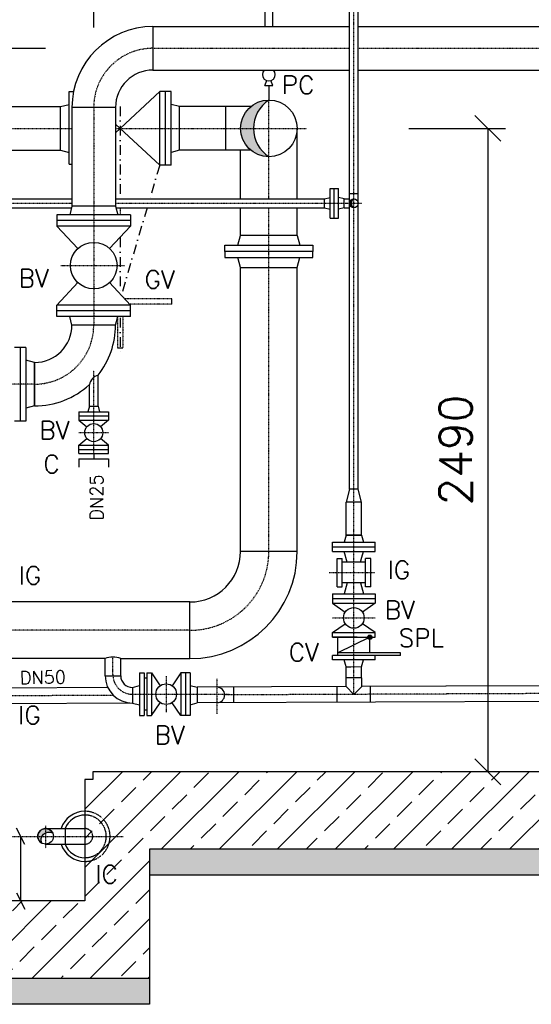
# Model space of a CAD drawing. Header units: millimetres. Extents: x -197187 to 231260338, y -45270 to 70505.
# Tile 82 of 85: x 90549 to 92526, y 8737 to 12548. Entities that reach past the tile are written whole.
import ezdxf

# ---------------------------------------------------------------- set-up
doc = ezdxf.new("R2010")
doc.units = ezdxf.units.MM
doc.header["$LTSCALE"] = 0.5
for name, pattern in [('DASHDOT', [1, 0.5, -0.25, 0, -0.25]), ('DOT', [0.25, 0, -0.25]), ('HIDDEN', [0.375, 0.25, -0.125])]:
    doc.linetypes.add(name, pattern=pattern)
for name, color, linetype in [('2', 7, 'Continuous'), ('21', 7, 'Continuous'), ('41', 7, 'Continuous'), ('42', 7, 'Continuous'), ('BEMAßUNG', 7, 'Continuous'), ('Beschriftung', 7, 'Continuous'), ('P-MU025ENTL', 7, 'Continuous'), ('P-MU025ENTLÜ', 7, 'Continuous'), ('P-MU050ENTL', 7, 'Continuous'), ('P-MU150AUSL', 7, 'Continuous'), ('P-MU200AUSL', 7, 'Continuous'), ('P-MU200EINL', 7, 'Continuous'), ('P-MU300AUSL', 7, 'Continuous')]:
    doc.layers.add(name, color=color, linetype=linetype)
doc.styles.add('ROMANS', font='ROMANS', dxfattribs={"height": 0.2})

# ---------------------------------------------------------------- blocks, each defined once
blk = doc.blocks.new('_Oblique')
at = {"color": 0, "linetype": 'ByBlock', "lineweight": -2}
blk.add_line((-0.5, -0.5), (0.5, 0.5), dxfattribs=at)

msp = doc.modelspace()

# ---------------------------------------------------------------- hatches: boundary and pattern name
at = {"lineweight": 5}
h = msp.add_hatch(dxfattribs=at)
h.set_pattern_fill('ANSI33', color=256, scale=25)
h.set_pattern_definition([(45, (115552.92, 11568.5), (-112.2532, 112.2532), []), (45, (115665.18, 11568.5), (-112.2532, 112.2532), [79.375, -39.6875])])
h.paths.add_polyline_path([(94785.78, 12756.898), (94535.78, 12756.898), (94535.78, 14316.398), (94555.771, 14336.998), (94595.753, 14338.197), (94595.453, 14348.188), (94725.507, 14352.09), (94725.807, 14342.099), (94765.789, 14343.298), (94785.78, 14323.898)])
h.paths.add_polyline_path([(94535.78, 11746.898), (94785.78, 11746.898), (94785.78, 9336.898), (91050.78, 9336.898), (91050.78, 8836.898), (90050.78, 8836.898), (90050.78, 9336.898), (84035.78, 9336.898), (84035.78, 14001.398), (84055.771, 14021.998), (84095.753, 14023.197), (84095.453, 14033.188), (84225.507, 14037.09), (84225.807, 14027.099), (84265.789, 14028.298), (84285.78, 14008.898), (84285.78, 9636.898), (90270.78, 9636.898), (90270.78, 9606.898), (90300.78, 9606.898), (90300.78, 9136.898), (90800.78, 9136.898), (90800.78, 9606.898), (90830.78, 9606.898), (90830.78, 9636.898), (94535.78, 9636.898)])
h = msp.add_hatch(color=256)
h.dxf.hatch_style = 1
h.paths.add_polyline_path([(91452.412, 12126.898), (91402.23, 12126.898, 0.41421356), (91511.78, 12017.348, -0.25354467)])
h.paths.add_polyline_path([(91511.78, 12236.448, 0.41421356), (91402.23, 12126.898), (91452.412, 12126.898, -0.25354467)])
h = msp.add_hatch(color=256)
h.dxf.hatch_style = 1
h.paths.add_polyline_path([(91830.206, 11836.898), (91823.661, 11836.898, 0.41421356), (91840.511, 11820.048, -0.28154073)])
h.paths.add_polyline_path([(91840.511, 11853.748, 0.41421356), (91823.661, 11836.898), (91830.206, 11836.898, -0.28154073)])
at = {"layer": 'Beschriftung', "lineweight": 5}
h = msp.add_hatch(dxfattribs=at)
h.set_pattern_fill('BETON_UNBEWEHRT', color=256, scale=200, angle=90, pattern_type=2)
h.set_pattern_definition([(135, (110177.923, 54498.937), (-35.35534, -35.35534), [25, -12.5])])
h.paths.add_polyline_path([(91050.78, 9336.898), (94935.78, 9336.898), (94935.78, 9236.898), (91050.78, 9236.898)])
h.paths.add_polyline_path([(90050.78, 8836.898), (91050.78, 8836.898), (91050.78, 8736.898), (90050.78, 8736.898)])
h.paths.add_polyline_path([(83885.78, 9336.898), (90050.78, 9336.898), (90050.78, 9236.898), (83885.78, 9236.898)])
at = {"layer": 'P-MU050ENTL', "linetype": 'Continuous', "ltscale": 10}
h = msp.add_hatch(color=256, dxfattribs=at)
h.paths.add_polyline_path([(90648.78, 9417.048), (90648.78, 9400.9, -0.23800733), (90675.93, 9400.008, 0.28780619)])
h.paths.add_polyline_path([(90648.78, 9417.048, 0.41421356), (90618.63, 9386.898), (90634.437, 9386.898, -0.1710683), (90648.78, 9400.9)])
h.paths.add_polyline_path([(90634.437, 9386.898), (90618.63, 9386.898, 0.27424639), (90634.322, 9360.441, -0.23109795)])
h.paths.add_polyline_path([(90440.78, 9417.048), (90440.78, 9400.9, -0.23800733), (90467.93, 9400.008, 0.28780619)])
h.paths.add_polyline_path([(90440.78, 9417.048, 0.41421356), (90410.63, 9386.898), (90426.437, 9386.898, -0.1710683), (90440.78, 9400.9)])
h.paths.add_polyline_path([(90426.437, 9386.898), (90410.63, 9386.898, 0.27424639), (90426.322, 9360.441, -0.23109795)])

# ---------------------------------------------------------------- linework, layer by layer
for p, q in [((90800.78, 9606.898), (90800.78, 9136.898)), ((90830.78, 9606.898), (90800.78, 9606.898)), ((90830.78, 9606.898), (90800.78, 9606.898)), ((94535.78, 9636.898), (90830.78, 9636.898)), ((90830.78, 9636.898), (90830.78, 9606.898)), ((90830.78, 9636.898), (90830.78, 9606.898)), ((94935.78, 9336.898), (91050.78, 9336.898)), ((91050.78, 9336.898), (91050.78, 8736.898)), ((94935.78, 9236.898), (91050.78, 9236.898)), ((90800.78, 9136.898), (90300.78, 9136.898)), ((91050.78, 8836.898), (90050.78, 8836.898)), ((91050.78, 8736.898), (90050.78, 8736.898))]:
    msp.add_line(p, q)
at = {"linetype": 'Continuous'}
msp.add_line((90552.157, 9386.898), (90552.157, 9136.898), dxfattribs=at)
at = {"layer": '2', "linetype": 'Continuous', "ltscale": 10}
msp.add_line((89622.862, 12436.898), (90648.447, 12436.898), dxfattribs=at)
at = {"layer": '21', "linetype": 'Continuous', "ltscale": 10}
for p, q in [((90567.782, 9355.648), (90536.532, 9418.148)), ((90536.532, 9168.148), (90567.782, 9105.648))]:
    msp.add_line(p, q, dxfattribs=at)
msp.add_arc((90908.78, 10002.944), 78.062, 67.279653, 112.720347, dxfattribs=at)
at = {"layer": '41', "linetype": 'DASHDOT', "ltscale": 10}
msp.add_line((90936.78, 11820.048), (90936.78, 11792.898), dxfattribs=at)
at = {"layer": '41', "linetype": 'Continuous', "ltscale": 10}
for p, q in [((91823.484, 10730.476), (91810.184, 10680.476)), ((91857.184, 10730.476), (91823.484, 10730.476)), ((91870.484, 10680.476), (91857.184, 10730.476))]:
    msp.add_line(p, q, dxfattribs=at)
at = {"layer": 'BEMAßUNG', "linetype": 'Continuous', "ltscale": 10}
msp.add_line((90834.78, 12516.898), (90834.78, 12878.148), dxfattribs=at)
at = {"layer": 'BEMAßUNG'}
for p, q in [((92052.6, 12126.898), (92426.218, 12126.898)), ((92358.249, 12126.898), (92358.249, 9636.898))]:
    msp.add_line(p, q, dxfattribs=at)
at = {"layer": 'P-MU025ENTL', "linetype": 'DASHDOT', "ltscale": 10}
for p, q in [((90834.78, 10868.305), (90834.78, 11189.789)), ((90777.28, 10949.305), (90892.28, 10949.305))]:
    msp.add_line(p, q, dxfattribs=at)
at = {"layer": 'P-MU025ENTL', "linetype": 'Continuous', "ltscale": 10}
for p, q in [((90851.63, 11052.305), (90851.63, 11171.937)), ((90817.93, 11052.305), (90817.93, 11135.56)), ((90817.93, 11052.305), (90812.035, 11030.305)), ((90817.93, 11052.305), (90851.63, 11052.305)), ((90851.63, 11052.305), (90857.525, 11030.305)), ((90777.28, 11030.305), (90892.28, 11030.305)), ((90777.28, 11030.305), (90777.28, 10998.305)), ((90777.28, 11014.305), (90892.28, 11014.305)), ((90892.28, 11030.305), (90892.28, 10998.305)), ((90777.28, 10998.305), (90892.28, 10998.305)), ((90777.28, 10998.305), (90808.141, 10972.006)), ((90892.28, 10998.305), (90861.419, 10972.006)), ((90777.28, 10900.305), (90808.141, 10926.604)), ((90777.28, 10868.305), (90777.28, 10900.305)), ((90777.28, 10900.305), (90892.28, 10900.305)), ((90892.28, 10900.305), (90861.419, 10926.604)), ((90892.28, 10868.305), (90892.28, 10900.305)), ((90777.28, 10884.305), (90892.28, 10884.305)), ((90777.28, 10868.305), (90892.28, 10868.305)), ((90834.78, 10868.305), (90834.78, 10848.305)), ((90777.28, 10848.305), (90892.28, 10848.305)), ((90777.28, 10848.305), (90777.28, 10816.305)), ((90892.28, 10848.305), (90892.28, 10816.305))]:
    msp.add_line(p, q, dxfattribs=at)
msp.add_circle((90834.78, 10949.305), 35, dxfattribs=at)
at = {"layer": 'P-MU025ENTLÜ', "linetype": 'DASHDOT', "ltscale": 10}
for p, q in [((91840.511, 9936.348), (91840.511, 12731.813)), ((89702.63, 11836.898), (90750.63, 11836.898)), ((90918.93, 11836.898), (91871.367, 11836.898)), ((91744.654, 10407.476), (91922.834, 10407.476)), ((91757.834, 10232.476), (91922.834, 10232.476))]:
    msp.add_line(p, q, dxfattribs=at)
at = {"layer": 'P-MU025ENTLÜ', "linetype": 'Continuous', "ltscale": 10}
for p, q in [((91823.661, 10730.476), (91823.661, 12639.048)), ((91857.361, 10730.476), (91857.361, 12639.048)), ((91748.511, 11779.398), (91748.511, 11894.398)), ((91748.511, 11894.398), (91780.511, 11894.398)), ((91764.511, 11779.398), (91764.511, 11894.398)), ((91780.511, 11779.398), (91780.511, 11894.398)), ((89702.63, 11853.748), (90750.63, 11853.748)), ((90918.93, 11853.748), (91725.568, 11853.748)), ((91726.511, 11853.748), (91748.511, 11859.643)), ((91726.511, 11820.048), (91726.511, 11853.748)), ((91802.511, 11853.748), (91780.511, 11859.643)), ((91802.511, 11820.048), (91802.511, 11853.748)), ((91802.511, 11820.048), (91802.511, 11853.748)), ((91802.511, 11853.748), (91823.661, 11853.748)), ((91823.661, 11874.898), (91857.361, 11874.898)), ((89702.63, 11820.048), (90749.062, 11820.048)), ((90920.497, 11820.048), (91725.568, 11820.048)), ((91726.511, 11820.048), (91748.511, 11814.153)), ((91802.511, 11820.048), (91780.511, 11814.153)), ((91802.511, 11820.048), (91823.661, 11820.048)), ((91748.511, 11779.398), (91780.511, 11779.398))]:
    msp.add_line(p, q, dxfattribs=at)
msp.add_circle((91840.511, 11836.898), 16.85, dxfattribs=at)
msp.add_arc((91849.135, 11836.898), 18.929, 117.103707, 242.896293, dxfattribs=at)
at = {"layer": 'P-MU050ENTL', "linetype": 'Continuous', "ltscale": 10}
for p, q in [((91810.184, 10552.476), (91810.184, 10680.476)), ((91870.484, 10680.476), (91810.184, 10680.476)), ((91870.484, 10552.476), (91870.484, 10680.476)), ((91757.834, 10489.476), (91757.834, 10525.476)), ((91757.834, 10525.476), (91922.834, 10525.476)), ((91810.184, 10552.476), (91802.949, 10525.476)), ((91870.484, 10552.476), (91810.184, 10552.476)), ((91810.184, 10552.476), (91870.484, 10552.476)), ((91870.484, 10552.476), (91877.718, 10525.476)), ((91922.834, 10489.476), (91922.834, 10525.476)), ((91757.834, 10507.476), (91922.834, 10507.476)), ((91757.834, 10489.476), (91922.834, 10489.476)), ((91814.203, 10447.476), (91802.949, 10489.476)), ((91871.669, 10466.898), (91877.718, 10489.476)), ((91775.511, 10462.476), (91795.511, 10462.476)), ((91775.511, 10398.848), (91775.511, 10462.476)), ((91795.511, 10398.848), (91795.511, 10462.476)), ((91849.153, 10447.476), (91795.511, 10447.476)), ((91885.511, 10447.476), (91849.153, 10447.476)), ((91866.464, 10447.476), (91871.669, 10466.898)), ((91905.511, 10462.476), (91885.511, 10462.476)), ((91885.511, 10398.848), (91885.511, 10462.476)), ((91885.511, 10367.476), (91885.511, 10447.476)), ((91905.511, 10398.848), (91905.511, 10462.476)), ((91775.511, 10352.476), (91775.511, 10398.848)), ((91795.511, 10352.476), (91795.511, 10398.848)), ((91885.511, 10367.476), (91795.511, 10367.476)), ((91814.203, 10367.476), (91802.949, 10325.476)), ((91866.464, 10367.476), (91877.718, 10325.476)), ((91885.511, 10352.476), (91885.511, 10398.848)), ((91905.511, 10352.476), (91905.511, 10398.848)), ((91775.511, 10352.476), (91795.511, 10352.476)), ((91905.511, 10352.476), (91885.511, 10352.476)), ((91206.78, 10294.048), (90505.78, 10294.048)), ((91757.834, 10325.476), (91922.834, 10325.476)), ((91757.834, 10325.476), (91757.834, 10289.476)), ((91757.834, 10307.476), (91922.834, 10307.476)), ((91757.834, 10307.476), (91922.834, 10307.476)), ((91757.834, 10289.476), (91922.834, 10289.476)), ((91757.834, 10289.476), (91807.424, 10255.213)), ((91922.834, 10289.476), (91873.243, 10255.213)), ((91922.834, 10325.476), (91922.834, 10289.476)), ((91757.834, 10175.476), (91807.424, 10209.739)), ((91757.834, 10157.476), (91757.834, 10175.476)), ((91757.834, 10175.476), (91922.834, 10175.476)), ((91922.834, 10175.476), (91873.243, 10209.739)), ((91922.834, 10157.476), (91922.834, 10175.476)), ((91757.834, 10157.476), (91922.834, 10157.476)), ((91853.885, 10157.476), (91757.834, 10157.476)), ((91778.334, 10087.476), (91778.334, 10157.476)), ((91902.334, 10157.476), (91778.334, 10097.476)), ((91902.334, 10097.476), (91902.334, 10157.476)), ((90878.63, 10008.735), (90878.63, 10074.948)), ((90938.93, 10008.735), (90938.93, 10074.948)), ((91757.834, 10069.476), (91757.834, 10087.476)), ((91784.947, 10087.476), (91757.834, 10087.476)), ((91802.321, 10069.476), (91757.834, 10069.476)), ((92020.334, 10097.476), (91778.334, 10097.476)), ((92020.334, 10087.476), (91784.947, 10087.476)), ((91922.834, 10069.476), (91802.321, 10069.476)), ((91810.184, 10042.476), (91802.949, 10069.476)), ((91870.484, 10042.476), (91877.718, 10069.476)), ((91922.834, 10069.476), (91922.834, 10087.476)), ((92020.334, 10087.476), (92020.334, 10097.476)), ((91828.123, 10042.297), (91810.184, 10042.221)), ((91810.184, 10000.221), (91810.184, 10042.221)), ((91870.484, 10042.476), (91828.553, 10042.299)), ((91870.484, 10006.898), (91870.484, 10042.476)), ((90879.032, 10008.735), (90939.332, 10008.735)), ((91011.78, 10019.694), (91011.78, 9854.694)), ((91011.78, 10019.694), (91029.78, 10019.694)), ((91029.78, 10019.694), (91029.78, 9854.694)), ((91039.78, 9999.194), (91029.78, 9999.194)), ((91039.78, 10019.694), (91039.78, 9854.694)), ((91039.78, 10019.694), (91057.78, 10019.694)), ((91057.78, 10019.694), (91057.78, 9854.694)), ((91057.78, 10019.694), (91092.043, 9970.103)), ((91171.78, 10019.694), (91137.517, 9970.103)), ((91207.78, 10019.694), (91171.78, 10019.694)), ((91171.78, 10019.694), (91171.78, 9854.694)), ((91189.78, 10019.694), (91189.78, 9854.694)), ((91207.78, 10019.694), (91207.78, 9854.694)), ((91870.661, 10000.476), (91810.361, 10000.221)), ((91810.361, 9966.371), (91810.361, 10000.221)), ((91870.484, 10000.476), (91870.484, 10006.898)), ((91870.661, 9966.626), (91870.661, 10000.476)), ((90889.638, 9962.484), (90496.397, 9960.822)), ((90984.78, 9962.886), (91011.78, 9970.121)), ((90984.78, 9962.886), (90984.78, 9902.585)), ((91207.78, 9971.177), (91234.78, 9963.943)), ((91809.418, 9966.371), (91234.78, 9963.943)), ((91234.78, 9963.943), (91234.78, 9903.642)), ((91374.78, 9964.534), (91374.78, 9904.234)), ((91776.511, 9905.932), (91776.511, 9966.232)), ((91810.361, 9966.371), (91840.511, 9936.348)), ((91840.511, 9936.348), (91870.661, 9966.626)), ((92197.416, 9968.007), (91870.661, 9966.626)), ((91904.511, 9906.472), (91904.511, 9966.769)), ((93878.903, 9975.117), (92196.473, 9968.007)), ((93862.727, 9914.748), (91234.78, 9903.642)), ((90984.78, 9902.585), (90476.074, 9900.436)), ((90984.78, 9902.585), (91011.78, 9895.351)), ((91039.78, 9875.194), (91029.78, 9875.194)), ((91057.78, 9854.694), (91092.043, 9904.284)), ((91171.78, 9854.694), (91137.517, 9904.284)), ((91207.78, 9896.407), (91234.78, 9903.642)), ((91011.78, 9854.694), (91029.78, 9854.694)), ((91039.78, 9854.694), (91057.78, 9854.694)), ((91207.78, 9854.694), (91171.78, 9854.694)), ((90648.78, 9417.048), (90800.78, 9417.048)), ((90724.78, 9417.048), (90724.78, 9356.748)), ((90648.78, 9356.748), (90800.78, 9356.748))]:
    msp.add_line(p, q, dxfattribs=at)
at = {"layer": 'P-MU050ENTL', "linetype": 'DASHDOT', "ltscale": 10}
for p, q in [((90908.78, 10012.906), (90908.78, 10081.005)), ((91114.78, 10007.194), (91114.78, 9867.194)), ((91310.78, 9996.268), (91310.78, 9861.617)), ((90911.393, 9932.426), (90156.723, 9929.236)), ((90984.492, 9936.907), (91357.989, 9936.907)), ((93870.815, 9944.933), (91340.93, 9934.241)), ((90648.78, 9427.913), (90648.78, 9340.846)), ((90236.78, 9386.898), (90948.143, 9386.898))]:
    msp.add_line(p, q, dxfattribs=at)
at = {"layer": 'P-MU050ENTL', "linetype": 'Continuous', "ltscale": 10}
msp.add_lwpolyline([(90675.93, 9400.008, 1.37095256), (90634.322, 9360.441, -0.72941984), (90675.93, 9400.008)], format="xyb", dxfattribs=at)
for centre, radius in [((91840.334, 10232.476), 40), ((91902.334, 10157.476), 8.615), ((91902.334, 10157.476), 5.743), ((91902.334, 10157.476), 2.872), ((91114.78, 9937.194), 40), ((90648.78, 9386.898), 30.15)]:
    msp.add_circle(centre, radius, dxfattribs=at)
for centre, radius, start, end in [((90985.182, 10008.735), 106.15, 180, 269.783006), ((90984.954, 10008.736), 45.85, 180, 269.783006), ((91310.78, 9934.113), 30.15, 270.000064, 89.999936), ((90800.78, 9386.898), 97, 90, 161.891058), ((90800.78, 9386.898), 82.5, 90, 158.564442), ((90800.78, 9386.898), 97, 198.108942, 270), ((90800.78, 9386.898), 82.5, 201.435558, 270)]:
    msp.add_arc(centre, radius, start, end, dxfattribs=at)
at = {"layer": 'P-MU050ENTL', "linetype": 'DASHDOT', "ltscale": 10}
msp.add_arc((90984.78, 10012.906), 76, 180, 269.783006, dxfattribs=at)
at = {"layer": 'P-MU050ENTL', "linetype": 'HIDDEN', "ltscale": 10}
for radius in [97, 82.5, 30.15]:
    msp.add_arc((90800.78, 9386.898), radius, 270, 90, dxfattribs=at)
at = {"layer": 'P-MU150AUSL', "linetype": 'Continuous', "ltscale": 10}
for p, q in [((91063.78, 12521.048), (91063.78, 12352.748)), ((91063.78, 12521.048), (91822.718, 12521.048)), ((91856.418, 12521.048), (92606.78, 12521.048)), ((91063.78, 12352.748), (91822.718, 12352.748)), ((91856.418, 12352.748), (92606.78, 12352.748)), ((91496.78, 12293.145), (91503.46, 12312.071)), ((91526.78, 12293.145), (91520.1, 12312.071)), ((91496.78, 12293.145), (91526.78, 12293.145)), ((90739.78, 11988.748), (90739.78, 12269.398)), ((90739.78, 12269.398), (90756.728, 12269.398)), ((91089.78, 12269.398), (90918.93, 12110.273)), ((91089.78, 11984.398), (91089.78, 12269.398)), ((91133.78, 12269.398), (91089.78, 12269.398)), ((91111.78, 11984.398), (91111.78, 12269.398)), ((91133.78, 11984.398), (91133.78, 12269.398)), ((89765.545, 12211.048), (90706.78, 12211.048)), ((90706.78, 12211.048), (90739.78, 12219.89)), ((90706.78, 12042.748), (90706.78, 12211.048)), ((90918.93, 12207.898), (90750.63, 12207.898)), ((90750.63, 12207.898), (90750.63, 11825.898)), ((90918.93, 12207.898), (90918.93, 11825.898)), ((91166.78, 12211.048), (91133.78, 12219.89)), ((91166.78, 12042.748), (91166.78, 12211.048)), ((91441.637, 12211.048), (91166.78, 12211.048)), ((91343.78, 12211.048), (91343.78, 12042.748)), ((91089.78, 11984.398), (90918.93, 12143.523)), ((91621.33, 11853.748), (91621.33, 12126.898)), ((89765.545, 12042.748), (90706.78, 12042.748)), ((90706.78, 12042.748), (90739.78, 12033.906)), ((91166.78, 12042.748), (91133.78, 12033.906)), ((91441.637, 12042.748), (91166.78, 12042.748)), ((91402.23, 11853.748), (91402.23, 12042.748)), ((90739.78, 11988.748), (90750.63, 11988.748)), ((91133.78, 11984.398), (91089.78, 11984.398)), ((90750.63, 11825.898), (90741.788, 11792.898)), ((90918.93, 11825.898), (90750.63, 11825.898)), ((90918.93, 11825.898), (90927.772, 11792.898)), ((91402.23, 11712.348), (91402.23, 11820.048)), ((91621.33, 11712.348), (91621.33, 11820.048)), ((90977.28, 11792.898), (90692.28, 11792.898)), ((90692.28, 11792.898), (90692.28, 11748.898)), ((90977.28, 11792.898), (90977.28, 11748.898)), ((90977.28, 11770.898), (90692.28, 11770.898)), ((90977.28, 11748.898), (90692.28, 11748.898)), ((90692.28, 11748.898), (90773.44, 11661.757)), ((90977.28, 11748.898), (90896.12, 11661.757)), ((91621.33, 11712.898), (91402.23, 11712.898)), ((90692.28, 11442.898), (90773.44, 11530.038)), ((90977.28, 11442.898), (90896.12, 11530.038)), ((90977.28, 11442.898), (90692.28, 11442.898)), ((90692.28, 11398.898), (90692.28, 11442.898)), ((90977.28, 11398.898), (90977.28, 11442.898)), ((91136.78, 11446.898), (91136.78, 11466.898)), ((90977.28, 11420.898), (90692.28, 11420.898)), ((90977.28, 11398.898), (90692.28, 11398.898)), ((90750.63, 11365.898), (90741.788, 11398.898)), ((90918.93, 11365.898), (90927.772, 11398.898)), ((90918.93, 11365.898), (90750.63, 11365.898)), ((90572.78, 11279.398), (90528.78, 11279.398)), ((90550.78, 11279.398), (90550.78, 10994.398)), ((90572.78, 11279.398), (90572.78, 10994.398)), ((90946.78, 11276.898), (90926.78, 11276.898)), ((90605.78, 11221.048), (90572.78, 11229.89)), ((90605.78, 11052.748), (90605.78, 11221.048)), ((90605.78, 11221.048), (90605.78, 11052.748)), ((90605.78, 11052.748), (90572.78, 11043.906)), ((90572.78, 10994.398), (90528.78, 10994.398))]:
    msp.add_line(p, q, dxfattribs=at)
at = {"layer": 'P-MU150AUSL', "linetype": 'DASHDOT', "ltscale": 10}
for p, q in [((91063.78, 12436.898), (91822.718, 12436.898)), ((91856.418, 12436.898), (92613.642, 12436.898)), ((90834.78, 12207.898), (90834.78, 11365.898)), ((89184.1, 12126.898), (90750.63, 12126.898)), ((90707.068, 11595.898), (90954.139, 11595.898)), ((91136.78, 11466.898), (90954.927, 11466.898)), ((91136.78, 11446.898), (90973.554, 11446.898)), ((90926.78, 11398.898), (90926.78, 11276.898)), ((90946.78, 11398.898), (90946.78, 11276.898)), ((90605.78, 11136.898), (89990.619, 11136.898))]:
    msp.add_line(p, q, dxfattribs=at)
at = {"layer": 'P-MU150AUSL', "linetype": 'Continuous', "ltscale": 10}
msp.add_lwpolyline([(91526.78, 12521.048), (91526.78, 12618.145), (91496.78, 12618.145), (91496.78, 12521.048)], dxfattribs=at)
msp.add_lwpolyline([(91341.78, 11674.898), (91681.78, 11674.898), (91681.78, 11650.898), (91341.78, 11650.898)], close=True, dxfattribs=at)
for centre, radius in [((91511.78, 12126.898), 109.55), ((90834.78, 11595.898), 90)]:
    msp.add_circle(centre, radius, dxfattribs=at)
for centre, radius, start, end in [((91063.78, 12207.898), 313.15, 90, 180), ((91063.78, 12207.898), 144.85, 90, 180), ((91511.78, 12335.645), 25, 136.835384, 43.164616), ((91583.17, 12126.898), 130.759, 123.091076, 236.908924), ((90605.78, 11365.898), 144.85, 270, 0), ((90605.78, 11365.898), 313.15, 321.728728, 0), ((90864.465, 11126.248), 47.458, 105.691625, 168.683428), ((90605.78, 11365.898), 313.15, 270, 312.646322)]:
    msp.add_arc(centre, radius, start, end, dxfattribs=at)
at = {"layer": 'P-MU150AUSL', "linetype": 'DASHDOT', "ltscale": 10}
for centre, start, end in [((91063.78, 12207.898), 90, 180), ((90605.78, 11365.898), 270, 0)]:
    msp.add_arc(centre, 229, start, end, dxfattribs=at)
at = {"layer": 'P-MU200AUSL', "linetype": 'Continuous', "ltscale": 10}
for p, q in [((91621.33, 10489.498), (91402.23, 10489.498)), ((90878.63, 10074.948), (90470.93, 10074.948))]:
    msp.add_line(p, q, dxfattribs=at)
at = {"layer": 'P-MU200AUSL', "linetype": 'DASHDOT', "ltscale": 10}
msp.add_line((91206.78, 10184.498), (90499.261, 10184.498), dxfattribs=at)
at = {"layer": 'P-MU200AUSL', "linetype": 'Continuous', "ltscale": 10}
for radius in [195.45, 414.55]:
    msp.add_arc((91206.78, 10489.498), radius, 270, 0, dxfattribs=at)
at = {"layer": 'P-MU200EINL', "linetype": 'DASHDOT', "ltscale": 150}
for p, q in [((90936.78, 12211.896), (90936.78, 11853.748)), ((91089.78, 11984.398), (91051.153, 11853.748)), ((91041.19, 11820.048), (90941.152, 11481.687)), ((90936.78, 11704.129), (90936.78, 11496.731)), ((90936.78, 11393.8), (90936.78, 11257.239))]:
    msp.add_line(p, q, dxfattribs=at)
at = {"layer": 'P-MU200EINL', "linetype": 'Continuous', "ltscale": 10}
for p, q in [((91392.048, 11674.898), (91402.23, 11712.898)), ((91621.33, 11712.898), (91631.512, 11674.898)), ((91402.23, 11588.898), (91392.048, 11626.898)), ((91621.33, 11588.898), (91631.512, 11626.898)), ((91402.23, 10489.498), (91402.23, 11588.898)), ((91402.23, 11588.898), (91621.33, 11588.898)), ((91621.33, 10489.498), (91621.33, 11588.898)), ((91206.78, 10074.948), (91206.78, 10294.048)), ((90938.93, 10074.948), (91206.78, 10074.948))]:
    msp.add_line(p, q, dxfattribs=at)
msp.add_lwpolyline([(91341.78, 11626.898), (91681.78, 11626.898), (91681.78, 11650.898), (91341.78, 11650.898)], close=True, dxfattribs=at)
at = {"layer": 'P-MU200EINL', "linetype": 'DASHDOT', "ltscale": 10}
msp.add_arc((91206.78, 10489.498), 305, 270, 0, dxfattribs=at)
at = {"layer": 'P-MU300AUSL', "linetype": 'Continuous', "ltscale": 10}
msp.add_line((91511.78, 12293.145), (91511.78, 12236.448), dxfattribs=at)
at = {"layer": 'P-MU300AUSL', "linetype": 'DASHDOT', "ltscale": 10}
for p, q in [((91511.78, 11853.748), (91511.78, 12236.448)), ((90918.93, 12126.898), (91657.172, 12126.898)), ((91511.78, 10489.498), (91511.78, 11820.048))]:
    msp.add_line(p, q, dxfattribs=at)

# ---------------------------------------------------------------- block references
at = {"layer": 'BEMAßUNG', "xscale": 100, "yscale": 100, "zscale": 100}
for p, rotation in [((92358.249, 12126.898), 90), ((92358.249, 9636.898), 270)]:
    msp.add_blockref('_Oblique', p, dxfattribs=dict(at, rotation=rotation))

# ---------------------------------------------------------------- texts
at = {"layer": '42', "linetype": 'Continuous', "ltscale": 10, "style": 'ROMANS'}
for s, p in [('SPL', (92014.112, 10120.146)), ('CV', (91588.608, 10064.647))]:
    msp.add_text(s, height=70, dxfattribs=at).set_placement(p)
at = {"layer": 'BEMAßUNG', "linetype": 'Continuous', "ltscale": 10, "insert": (92233.444, 10881.898), "char_height": 125, "attachment_point": 5, "rotation": 90, "style": 'ROMANS'}
msp.add_mtext('\\A1;2490', dxfattribs=at)
at = {"layer": 'P-MU025ENTL', "linetype": 'Continuous', "ltscale": 10, "style": 'ROMANS'}
for s, p in [('BV', (90624.777, 10923.702)), ('C', (90640.049, 10792.661))]:
    msp.add_text(s, height=70, dxfattribs=at).set_placement(p)
at = {"layer": 'P-MU025ENTL', "linetype": 'DOT', "ltscale": 10, "style": 'ROMANS'}
msp.add_text('DN25', height=50, rotation=90, dxfattribs=at).set_placement((90870.877, 10609.86))
at = {"layer": 'P-MU050ENTL', "linetype": 'Continuous', "ltscale": 10, "style": 'ROMANS'}
for s, p in [('IG', (91971.086, 10383.169)), ('IG', (90544.853, 10361.735)), ('IG', (90542.586, 9821.219)), ('IC', (90840.71, 9204.885))]:
    msp.add_text(s, height=70, dxfattribs=at).set_placement(p)
for p in [(91960.152, 10228.343), (91070.097, 9744.285)]:
    msp.add_text('BV', height=70, rotation=360, dxfattribs=at).set_placement(p)
at = {"layer": 'P-MU050ENTL', "linetype": 'DOT', "ltscale": 10, "style": 'ROMANS'}
msp.add_text('DN50', height=50, rotation=1.09, dxfattribs=at).set_placement((90549.732, 9975.817))
at = {"layer": 'P-MU150AUSL', "linetype": 'Continuous', "ltscale": 10, "style": 'ROMANS'}
for s, p in [('BV', (90544.338, 11511.81)), ('GV', (91031.458, 11507.184))]:
    msp.add_text(s, height=70, dxfattribs=at).set_placement(p)
at = {"layer": 'P-MU300AUSL', "linetype": 'Continuous', "ltscale": 10, "style": 'ROMANS'}
msp.add_text('PC', height=70, dxfattribs=at).set_placement((91561.967, 12260.331))

doc.saveas('drawing.dxf')
